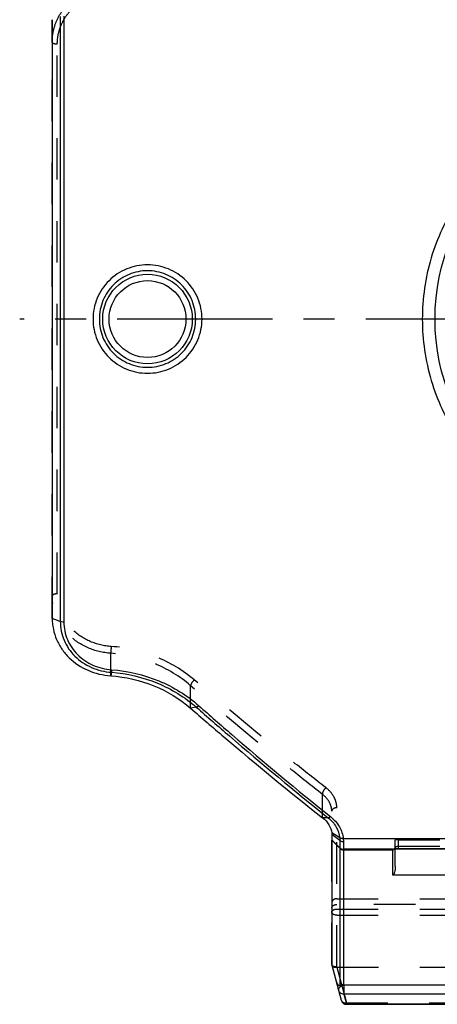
# Model space of a CAD drawing. Header units: millimetres. Extents: x 0 to 1000, y 0 to 1000.
# Tile 1 of 4: x 402 to 468, y 353 to 508. Entities that reach past the tile are written whole.
import ezdxf

# ---------------------------------------------------------------- set-up
doc = ezdxf.new("R2010")
doc.units = ezdxf.units.MM
doc.header["$LTSCALE"] = 65.185185
doc.linetypes.add('CENTER', pattern=[0.6, 0.375, -0.075, 0.075, -0.075])
doc.linetypes.add('HIDDEN', pattern=[0.2, 0.1, -0.1])
for name, color, linetype in [('ACHSEN_S', 7, 'CONTINUOUS'), ('FASEN', 7, 'CONTINUOUS'), ('KONST.EL_MIT_GEO', 7, 'CONTINUOUS')]:
    doc.layers.add(name, color=color, linetype=linetype)

msp = doc.modelspace()

# ---------------------------------------------------------------- linework, layer by layer
at = {"layer": 'ACHSEN_S', "color": 40, "linetype": 'CENTER'}
msp.add_line((598.12, 460.91), (401.88, 460.91), dxfattribs=at)
at = {"layer": 'FASEN', "color": 7, "linetype": 'Continuous'}
for p, q in [((407, 508.02), (407, 413.81)), ((451, 379.81), (451, 359.38))]:
    msp.add_line(p, q, dxfattribs=at)
for points, knots in [([(407, 413.81), (407, 413.24), (407.12, 412.1), (407.64, 410.45), (408.48, 408.93), (410.01, 407.12), (412.58, 405.43), (414.99, 404.86), (416.22, 404.77)], [0, 0, 0, 0, 0.120679, 0.241535, 0.363412, 0.487069, 0.739904, 1, 1, 1, 1]), ([(416.22, 404.77), (418.54, 404.61), (423.09, 403.57), (427.09, 401.15), (428.79, 399.67)], [0, 0, 0, 0, 0.507629, 1, 1, 1, 1]), ([(428.79, 399.67), (430.52, 398.16), (437.34, 392.3), (444.28, 386.59), (449.54, 382.44)], [0, 0, 0, 0, 0.255551, 1, 1, 1, 1]), ([(449.54, 382.44), (449.94, 382.14), (450.62, 381.43), (450.95, 380.5), (450.99, 380.05)], [0, 0, 0, 0, 0.529097, 1, 1, 1, 1]), ([(450.99, 380.05), (450.99, 380.03), (451, 379.95), (451, 379.87), (451, 379.81)], [0, 0, 0, 0, 0.265675, 1, 1, 1, 1])]:
    msp.add_open_spline(points, degree=3, knots=knots, dxfattribs=at)
at = {"layer": 'KONST.EL_MIT_GEO', "color": 7, "linetype": 'Continuous'}
for p, q in [((408.27, 508.51), (408.27, 413.32)), ((408.83, 508.6), (408.83, 413.23)), ((473.1, 460.91), (467.25, 460.91)), ((408.27, 413.32), (407, 413.81)), ((416.31, 405.33), (416.22, 404.77)), ((429.68, 399.84), (428.79, 399.67)), ((450.44, 382.43), (449.54, 382.44)), ((452.25, 379.29), (450.99, 380.05)), ((452.27, 378.86), (451, 379.81)), ((452.27, 377.71), (451, 378.97)), ((452.27, 377.63), (451, 378.89)), ((452.25, 379.29), (452.25, 379.27)), ((452.27, 378.86), (452.27, 356.04)), ((452.81, 379.16), (452.81, 379.15)), ((452.81, 379.15), (547.19, 379.15)), ((452.83, 378.68), (452.83, 356.25)), ((460.64, 377.47), (452.83, 377.47)), ((452.83, 377.4), (460.6, 377.4)), ((460.6, 373.42), (460.6, 377.45)), ((460.75, 377.49), (460.75, 377.49)), ((461, 374.8), (461, 377.54)), ((461.48, 377.57), (472.5, 377.57)), ((461.5, 377.58), (472.5, 377.58)), ((461.5, 377.58), (461.5, 377.57)), ((473.4, 373.42), (460.6, 373.42)), ((452.53, 353.68), (451, 359.38)), ((452.88, 356.07), (452.83, 356.25)), ((476.12, 356.07), (452.88, 356.07)), ((452.88, 356.07), (452.88, 354.7)), ((476.12, 354.7), (452.88, 354.7)), ((452.88, 354.7), (453.3, 353.14)), ((453.3, 353.14), (475.7, 353.14)), ((453.3, 353.14), (453.3, 353.08)), ((453.3, 353.08), (475.7, 353.08))]:
    msp.add_line(p, q, dxfattribs=at)
at = {"layer": 'KONST.EL_MIT_GEO', "color": 8, "linetype": 'HIDDEN'}
for p, q in [((407, 413.81), (407, 508.02)), ((407.8, 417.67), (407.8, 504.16)), ((416.22, 404.77), (416.22, 408.32)), ((428.79, 399.67), (428.79, 403.22)), ((449.54, 382.44), (449.54, 386.12)), ((451, 359.38), (451, 383.46)), ((451.8, 359.02), (451.8, 384.01)), ((461, 377.54), (461, 378.98)), ((461.5, 378.99), (472.5, 378.99)), ((461.5, 377.58), (461.5, 378.99)), ((460.75, 377.49), (460.75, 377.49)), ((461.5, 377.97), (472.5, 377.97)), ((451.8, 369.69), (477.2, 369.69)), ((477.2, 368.8), (451.8, 368.8)), ((451.8, 368.08), (477.2, 368.08)), ((451.8, 367.11), (477.2, 367.11)), ((451.82, 358.93), (451.8, 359.02)), ((451.8, 358.93), (453.3, 353.32)), ((451.82, 358.93), (477.18, 358.93)), ((453.3, 353.32), (475.7, 353.32)), ((453.3, 353.14), (453.3, 353.32))]:
    msp.add_line(p, q, dxfattribs=at)
msp.add_lwpolyline([(461, 377.85), (461, 377.82), (461, 377.79), (460.99, 377.76), (460.98, 377.73), (460.97, 377.7), (460.96, 377.67), (460.94, 377.65), (460.93, 377.62), (460.91, 377.6), (460.89, 377.58), (460.88, 377.56), (460.86, 377.55), (460.84, 377.53), (460.82, 377.52), (460.81, 377.51), (460.79, 377.51), (460.78, 377.5), (460.77, 377.49), (460.76, 377.49), (460.75, 377.49)], dxfattribs=at)
at = {"layer": 'KONST.EL_MIT_GEO', "color": 7, "linetype": 'Continuous'}
msp.add_lwpolyline([(460.75, 377.49), (460.76, 377.49), (460.77, 377.49), (460.78, 377.5), (460.79, 377.5), (460.81, 377.5), (460.83, 377.51), (460.85, 377.51), (460.87, 377.51), (460.89, 377.52), (460.92, 377.52), (460.95, 377.53), (460.98, 377.53), (461.01, 377.54), (461.04, 377.54), (461.08, 377.55), (461.12, 377.55), (461.16, 377.56), (461.2, 377.56), (461.24, 377.56), (461.29, 377.57), (461.33, 377.57), (461.38, 377.57), (461.43, 377.57), (461.48, 377.57)], dxfattribs=at)
for centre, radius in [((500, 460.91), 32.75), ((422, 460.91), 7.05), ((422, 460.91), 6.05)]:
    msp.add_circle(centre, radius, dxfattribs=at)
for centre, radius, start, end in [((452.83, 378.28), 0.801, 225.133, 270.0212), ((452.83, 378.2), 0.801, 225.133, 270.0212), ((460.65, 377.84), 0.365, 268.4563, 285.1428), ((461.46, 374.28), 3.3, 98.2466, 100.7885), ((460.6, 377.8), 0.402, 311.9085, 314.7778), ((461.5, 374), 3.58, 89.9748, 98.2544), ((453.3, 353.88), 0.8, 195, 270)]:
    msp.add_arc(centre, radius, start, end, dxfattribs=at)
at = {"layer": 'KONST.EL_MIT_GEO', "color": 8, "linetype": 'HIDDEN'}
for centre, radius, start, end in [((460.6, 377.85), 0.401, 297.5068, 311.8768), ((460.6, 377.85), 0.4, 335.9911, 353.9172), ((460.6, 377.8), 0.4, 341.9998, 359.9326), ((460.6, 377.85), 0.396, 353.9425, 359.987)]:
    msp.add_arc(centre, radius, start, end, dxfattribs=at)
msp.add_ellipse((452.82, 355.67), major_axis=(-1.05, 3.25), ratio=0.228742, start_param=-0.074056, end_param=-0.039009, dxfattribs=at)
for points, knots in [([(407, 504.46), (407, 505.04), (407.12, 506.18), (407.63, 507.83), (408.48, 509.36), (410.01, 511.17), (412.58, 512.86), (414.99, 513.43), (416.22, 513.51)], [0, 0, 0, 0, 0.120933, 0.241951, 0.363899, 0.487499, 0.74007, 1, 1, 1, 1]), ([(407.8, 504.16), (407.8, 504.68), (407.91, 505.74), (408.39, 507.26), (409.17, 508.65), (410.58, 510.31), (412.95, 511.85), (415.15, 512.36), (416.28, 512.44)], [0, 0, 0, 0, 0.121109, 0.242244, 0.364252, 0.487862, 0.740323, 1, 1, 1, 1]), ([(407.8, 504.16), (407.7, 504.16), (407.51, 504.17), (407.28, 504.22), (407.14, 504.29), (407.05, 504.35), (407, 504.42), (407, 504.46)], [0, 0, 0, 0, 0.338566, 0.633853, 0.754801, 0.854895, 1, 1, 1, 1]), ([(407.8, 417.67), (407.7, 417.67), (407.51, 417.66), (407.28, 417.6), (407.14, 417.54), (407.05, 417.48), (407, 417.41), (407, 417.37)], [0, 0, 0, 0, 0.338566, 0.633853, 0.754801, 0.854895, 1, 1, 1, 1]), ([(416.22, 408.32), (414.99, 408.4), (412.58, 408.97), (410.01, 410.66), (408.48, 412.47), (407.63, 413.99), (407.12, 415.65), (407, 416.79), (407, 417.37)], [0, 0, 0, 0, 0.25993, 0.512501, 0.636101, 0.758049, 0.879067, 1, 1, 1, 1]), ([(416.28, 409.39), (415.15, 409.46), (412.95, 409.98), (410.58, 411.52), (409.17, 413.18), (408.39, 414.57), (407.91, 416.09), (407.8, 417.14), (407.8, 417.67)], [0, 0, 0, 0, 0.259677, 0.512138, 0.635748, 0.757756, 0.878891, 1, 1, 1, 1]), ([(416.28, 409.39), (416.26, 409.18), (416.24, 408.83), (416.22, 408.47), (416.22, 408.32)], [0, 0, 0, 0, 0.566343, 1, 1, 1, 1]), ([(429.35, 404.13), (427.58, 405.65), (423.42, 408.15), (418.69, 409.22), (416.28, 409.39)], [0, 0, 0, 0, 0.491781, 1, 1, 1, 1]), ([(428.79, 403.22), (427.09, 404.7), (423.09, 407.11), (418.54, 408.15), (416.22, 408.32)], [0, 0, 0, 0, 0.491674, 1, 1, 1, 1]), ([(429.35, 404.13), (429.2, 403.99), (429, 403.76), (428.83, 403.44), (428.79, 403.29), (428.79, 403.22)], [0, 0, 0, 0, 0.574832, 0.821865, 1, 1, 1, 1]), ([(449.54, 386.12), (447.81, 387.47), (440.78, 393.04), (433.9, 398.79), (428.79, 403.22)], [0, 0, 0, 0, 0.244711, 1, 1, 1, 1]), ([(450.1, 387.15), (448.37, 388.49), (441.35, 394.01), (434.47, 399.72), (429.35, 404.13)], [0, 0, 0, 0, 0.244754, 1, 1, 1, 1]), ([(450.1, 387.15), (449.92, 387.01), (449.7, 386.76), (449.54, 386.39), (449.52, 386.2), (449.54, 386.12)], [0, 0, 0, 0, 0.553649, 0.806603, 1, 1, 1, 1]), ([(451, 383.46), (451, 383.71), (450.93, 384.2), (450.54, 385.18), (449.97, 385.79), (449.54, 386.12)], [0, 0, 0, 0, 0.231497, 0.472747, 1, 1, 1, 1]), ([(451.8, 384.01), (451.8, 384.29), (451.72, 384.88), (451.26, 386.03), (450.61, 386.75), (450.1, 387.15)], [0, 0, 0, 0, 0.23374, 0.476072, 1, 1, 1, 1]), ([(451.8, 384.01), (451.7, 384.01), (451.5, 383.98), (451.24, 383.87), (451.05, 383.69), (451, 383.54), (451, 383.46)], [0, 0, 0, 0, 0.292275, 0.561791, 0.795442, 1, 1, 1, 1]), ([(461.5, 378.99), (461.44, 378.99), (461.34, 378.99), (461.23, 378.99), (461.15, 378.99), (461.09, 378.99), (461.04, 378.99), (461.02, 378.98), (461, 378.98), (461, 378.98)], [0, 0, 0, 0, 0.381838, 0.554294, 0.705508, 0.82959, 0.921839, 0.97894, 1, 1, 1, 1]), ([(460.75, 377.49), (460.83, 377.51), (460.98, 377.61), (461.03, 377.79), (461.02, 377.87)], [0, 0, 0, 0, 0.492224, 1, 1, 1, 1]), ([(461, 377.85), (461, 377.85), (461, 377.86), (461.02, 377.87), (461.02, 377.87)], [0, 0, 0, 0, 0.179817, 1, 1, 1, 1]), ([(461.02, 377.87), (461.08, 377.9), (461.24, 377.95), (461.4, 377.97), (461.5, 377.97)], [0, 0, 0, 0, 0.38948, 1, 1, 1, 1]), ([(451.8, 369.69), (451.7, 369.69), (451.49, 369.66), (451.23, 369.53), (451.05, 369.31), (451, 369.14), (451, 369.05)], [0, 0, 0, 0, 0.27454, 0.535369, 0.775543, 1, 1, 1, 1]), ([(451, 368.21), (451, 368.29), (451.05, 368.46), (451.23, 368.65), (451.5, 368.77), (451.7, 368.8), (451.8, 368.8)], [0, 0, 0, 0, 0.213032, 0.449141, 0.714878, 1, 1, 1, 1]), ([(451, 367.57), (451, 367.64), (451.05, 367.79), (451.24, 367.95), (451.5, 368.06), (451.7, 368.08), (451.8, 368.08)], [0, 0, 0, 0, 0.198521, 0.430392, 0.702566, 1, 1, 1, 1]), ([(451.8, 367.11), (451.7, 367.11), (451.5, 367.13), (451.24, 367.22), (451.05, 367.37), (451, 367.51), (451, 367.57)], [0, 0, 0, 0, 0.308001, 0.585792, 0.814217, 1, 1, 1, 1]), ([(451.01, 359.34), (451.02, 359.29), (451.12, 359.14), (451.42, 359.02), (451.66, 359.01), (451.8, 359.02)], [0, 0, 0, 0, 0.189573, 0.551895, 1, 1, 1, 1]), ([(451.04, 359.24), (451.05, 359.18), (451.12, 359.07), (451.31, 358.96), (451.54, 358.91), (451.71, 358.92), (451.8, 358.93)], [0, 0, 0, 0, 0.200754, 0.430816, 0.700016, 1, 1, 1, 1]), ([(452.53, 353.68), (452.54, 353.61), (452.62, 353.49), (452.8, 353.36), (453.04, 353.3), (453.21, 353.31), (453.3, 353.32)], [0, 0, 0, 0, 0.211326, 0.445242, 0.710189, 1, 1, 1, 1])]:
    msp.add_open_spline(points, degree=3, knots=knots, dxfattribs=at)
at = {"layer": 'KONST.EL_MIT_GEO', "color": 7, "linetype": 'Continuous'}
for points, knots in [([(473.24, 482.73), (471.17, 480.27), (467.68, 474.7), (465.05, 465.21), (465.23, 455.35), (468.22, 445.97), (473.72, 437.85), (481.26, 431.58), (490.24, 427.62), (496.75, 426.72), (500, 426.72)], [0, 0, 0, 0, 0.124654, 0.249909, 0.375454, 0.500636, 0.625224, 0.74965, 0.87454, 1, 1, 1, 1]), ([(430.58, 460.91), (430.58, 462.03), (430.13, 464.28), (428.22, 467.11), (425.36, 469), (422, 469.66), (418.64, 469), (415.78, 467.11), (413.87, 464.28), (413.42, 462.03), (413.42, 460.91)], [0, 0, 0, 0, 0.125008, 0.24998, 0.374962, 0.5, 0.625038, 0.75002, 0.874992, 1, 1, 1, 1]), ([(429.58, 460.91), (429.58, 461.9), (429.19, 463.9), (427.51, 466.42), (424.98, 468.12), (422, 468.71), (419.02, 468.12), (416.49, 466.42), (414.81, 463.9), (414.42, 461.9), (414.42, 460.91)], [0, 0, 0, 0, 0.125032, 0.250004, 0.374972, 0.5, 0.625028, 0.749996, 0.874969, 1, 1, 1, 1]), ([(413.42, 460.91), (413.42, 459.8), (413.87, 457.55), (415.78, 454.72), (418.64, 452.83), (422, 452.16), (425.36, 452.83), (428.22, 454.72), (430.13, 457.55), (430.58, 459.8), (430.58, 460.91)], [0, 0, 0, 0, 0.125008, 0.24998, 0.374963, 0.5, 0.625037, 0.75002, 0.874992, 1, 1, 1, 1]), ([(414.42, 460.91), (414.42, 459.93), (414.81, 457.93), (416.49, 455.4), (419.02, 453.71), (422, 453.12), (424.98, 453.71), (427.51, 455.4), (429.19, 457.93), (429.58, 459.93), (429.58, 460.91)], [0, 0, 0, 0, 0.125032, 0.250004, 0.374973, 0.5, 0.625027, 0.749996, 0.874968, 1, 1, 1, 1]), ([(408.83, 413.23), (408.78, 413.23), (408.59, 413.24), (408.4, 413.27), (408.27, 413.32)], [0, 0, 0, 0, 0.271905, 1, 1, 1, 1]), ([(408.27, 413.32), (408.27, 412.82), (408.37, 411.81), (408.81, 410.36), (409.55, 409.01), (410.88, 407.42), (413.12, 405.91), (415.24, 405.4), (416.31, 405.33)], [0, 0, 0, 0, 0.120915, 0.241955, 0.36394, 0.487567, 0.740136, 1, 1, 1, 1]), ([(408.83, 413.23), (408.83, 412.76), (408.93, 411.82), (409.35, 410.45), (410.03, 409.19), (411.28, 407.69), (413.37, 406.28), (415.35, 405.8), (416.36, 405.73)], [0, 0, 0, 0, 0.120995, 0.242109, 0.364144, 0.487783, 0.740277, 1, 1, 1, 1]), ([(416.36, 405.73), (416.35, 405.64), (416.34, 405.51), (416.32, 405.38), (416.31, 405.33)], [0, 0, 0, 0, 0.616302, 1, 1, 1, 1]), ([(416.31, 405.33), (418.79, 405.15), (423.63, 404.02), (427.88, 401.42), (429.68, 399.84)], [0, 0, 0, 0, 0.50817, 1, 1, 1, 1]), ([(416.36, 405.73), (418.9, 405.55), (423.88, 404.38), (428.23, 401.7), (430.08, 400.07)], [0, 0, 0, 0, 0.508136, 1, 1, 1, 1]), ([(430.08, 400.07), (430.01, 400.01), (429.89, 399.92), (429.75, 399.85), (429.68, 399.84)], [0, 0, 0, 0, 0.573144, 1, 1, 1, 1]), ([(429.68, 399.84), (431.41, 398.32), (438.23, 392.4), (445.17, 386.63), (450.44, 382.43)], [0, 0, 0, 0, 0.254665, 1, 1, 1, 1]), ([(430.08, 400.07), (431.8, 398.54), (438.6, 392.61), (445.54, 386.82), (450.78, 382.61)], [0, 0, 0, 0, 0.254671, 1, 1, 1, 1]), ([(450.44, 382.43), (450.48, 382.46), (450.57, 382.49), (450.69, 382.54), (450.75, 382.59), (450.78, 382.61)], [0, 0, 0, 0, 0.403038, 0.687777, 1, 1, 1, 1]), ([(450.44, 382.43), (450.94, 382.03), (451.8, 381.09), (452.2, 379.87), (452.25, 379.29)], [0, 0, 0, 0, 0.523866, 1, 1, 1, 1]), ([(450.78, 382.61), (451.34, 382.17), (452.29, 381.14), (452.75, 379.81), (452.81, 379.16)], [0, 0, 0, 0, 0.523294, 1, 1, 1, 1]), ([(452.81, 379.16), (452.76, 379.15), (452.57, 379.16), (452.37, 379.21), (452.25, 379.29)], [0, 0, 0, 0, 0.266285, 1, 1, 1, 1]), ([(452.81, 379.15), (452.76, 379.14), (452.57, 379.15), (452.37, 379.2), (452.25, 379.27)], [0, 0, 0, 0, 0.266375, 1, 1, 1, 1]), ([(452.25, 379.27), (452.26, 379.24), (452.26, 379.1), (452.27, 378.96), (452.27, 378.86)], [0, 0, 0, 0, 0.262834, 1, 1, 1, 1]), ([(452.27, 378.86), (452.3, 378.83), (452.47, 378.72), (452.68, 378.68), (452.83, 378.68)], [0, 0, 0, 0, 0.238089, 1, 1, 1, 1]), ([(452.81, 379.15), (452.82, 379.1), (452.82, 378.95), (452.83, 378.8), (452.83, 378.68)], [0, 0, 0, 0, 0.262396, 1, 1, 1, 1]), ([(460.6, 377.45), (460.6, 377.46), (460.62, 377.47), (460.63, 377.47), (460.64, 377.47)], [0, 0, 0, 0, 0.322124, 1, 1, 1, 1]), ([(460.64, 377.47), (460.65, 377.48), (460.72, 377.5), (460.79, 377.51), (460.84, 377.52)], [0, 0, 0, 0, 0.177983, 1, 1, 1, 1]), ([(461, 374.8), (461, 374.68), (460.99, 374.44), (460.95, 374.08), (460.87, 373.77), (460.78, 373.54), (460.67, 373.42), (460.6, 373.42)], [0, 0, 0, 0, 0.238307, 0.483787, 0.736706, 0.866987, 1, 1, 1, 1]), ([(452.27, 356.04), (452.25, 356.02), (452.22, 356), (452.15, 356.01), (452.09, 356.04), (452.04, 356.1), (451.97, 356.18), (451.9, 356.31), (451.82, 356.47), (451.75, 356.65), (451.66, 356.91), (451.61, 357.11), (451.57, 357.25)], [0, 0, 0, 0, 0.041123, 0.070607, 0.121724, 0.173066, 0.226363, 0.338983, 0.458994, 0.585588, 0.718207, 1, 1, 1, 1]), ([(452.11, 355.23), (452.09, 355.32), (452.09, 355.53), (452.26, 355.8), (452.54, 355.99), (452.77, 356.06), (452.88, 356.07)], [0, 0, 0, 0, 0.217208, 0.457111, 0.722808, 1, 1, 1, 1]), ([(452.88, 354.7), (452.71, 354.69), (452.37, 354.78), (452.15, 355.08), (452.11, 355.23)], [0, 0, 0, 0, 0.512227, 1, 1, 1, 1]), ([(452.27, 356.04), (452.3, 356.07), (452.47, 356.18), (452.68, 356.24), (452.83, 356.25)], [0, 0, 0, 0, 0.241189, 1, 1, 1, 1]), ([(452.53, 353.68), (452.57, 353.52), (452.78, 353.22), (453.13, 353.13), (453.3, 353.14)], [0, 0, 0, 0, 0.487773, 1, 1, 1, 1])]:
    msp.add_open_spline(points, degree=3, knots=knots, dxfattribs=at)
for points in [[(460.6, 377.4), (460.7, 377.4), (460.8, 377.44), (460.87, 377.5)], [(460.6, 377.45), (460.66, 377.45), (460.73, 377.47), (460.79, 377.5)]]:
    msp.add_open_spline(points, degree=3, dxfattribs=at)
at = {"layer": 'KONST.EL_MIT_GEO', "color": 8, "linetype": 'HIDDEN'}
for points in [[(460.87, 377.55), (460.91, 377.59), (460.94, 377.64), (460.97, 377.69)], [(460.88, 377.52), (460.93, 377.56), (460.96, 377.62), (460.98, 377.68)]]:
    msp.add_open_spline(points, degree=3, dxfattribs=at)

doc.saveas('drawing.dxf')
